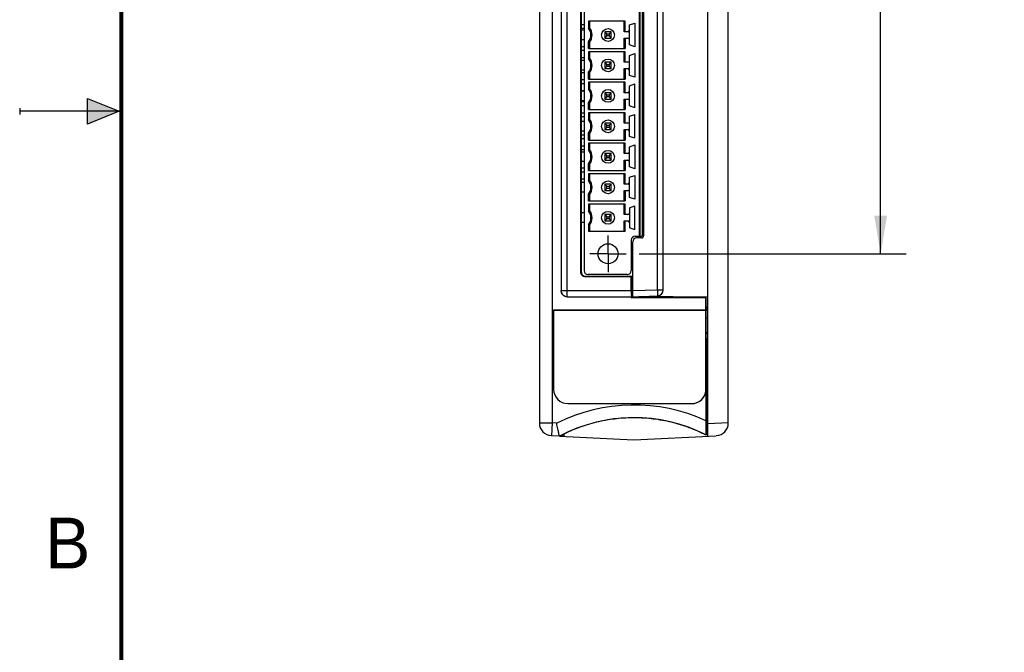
# Model space of a CAD drawing. Header units: inches. Extents: x 0 to 22, y 0 to 17.
# Tile 2 of 18: x 0 to 4.8, y 5.8 to 9. Entities that reach past the tile are written whole.
import ezdxf

# ---------------------------------------------------------------- set-up
doc = ezdxf.new("R2010")
doc.units = ezdxf.units.IN
doc.header["$LTSCALE"] = 1.21
doc.header["$MEASUREMENT"] = 0
doc.linetypes.add('CENTER', pattern=[0.6, 0.375, -0.075, 0.075, -0.075])
doc.layers.get('0').update_dxf_attribs({"linetype": 'CONTINUOUS'})
doc.layers.add('DEFAULT_1', color=7, linetype='CENTER')
doc.layers.add('DIMENSIONS', color=7, linetype='CONTINUOUS')
doc.styles.get("Standard").update_dxf_attribs({"font": 'txt', "width": 0.8})
doc.dimstyles.new('DIMSTYLE_1', dxfattribs={"dimtxt": 0.125, "dimasz": 0.1875, "dimexe": 0.18, "dimexo": 0.0625, "dimgap": 0.09, "dimtad": 0, "dimtih": 1, "dimtoh": 1, "dimdec": 3, "dimzin": 4, "dimdsep": 46, "dimtxsty": 'STANDARD', "dimblk": '_FILLED', "dimblk1": '_FILLED', "dimblk2": '_FILLED', "dimcen": 0.09, "dimadec": 0, "dimazin": 0, "dimtp": 0.01, "dimtm": 0.01, "dimtfac": 1, "dimtdec": 3, "dimtofl": 0, "dimtmove": 0, "dimatfit": 3, "dimldrblk": '_FILLED', "dimfxl": 1, "dimtolj": 1, "dimtzin": 4, "dimarcsym": 0})

# ---------------------------------------------------------------- blocks, each defined once
blk = doc.blocks.new('_FILLED')
at = {"color": 0, "linetype": 'BYBLOCK'}
blk.add_solid([(0, 0), (-1, 0.167), (-1, -0.167)], dxfattribs=at)
blk = doc.blocks.new('*D2')
at = {"layer": 'DIMENSIONS', "color": 2, "linetype": 'CONTINUOUS'}
for p, q in [((3.0488, 11.0031), (4.3633, 11.0031)), ((4.2383, 11.0031), (4.2383, 9.5259)), ((4.2383, 7.7988), (4.2383, 9.2759)), ((3.0488, 7.7988), (4.3633, 7.7988))]:
    blk.add_line(p, q, dxfattribs=at)
at = {"layer": 'DIMENSIONS', "color": 2, "linetype": 'CONTINUOUS', "xscale": 0.1875, "yscale": 0.1875, "zscale": 0.1875}
for p, rotation in [((4.2383, 11.0031), 90), ((4.2383, 7.7988), 270)]:
    blk.add_blockref('_FILLED', p, dxfattribs=dict(at, rotation=rotation))
at = {"layer": 'DIMENSIONS', "color": 2, "linetype": 'CONTINUOUS', "width": 0.8}
for s, p in [('3.204', (3.5758, 9.3384)), ('[', (4.2008, 9.3384)), ('81.39', (4.3008, 9.3384)), (']', (4.8008, 9.3384))]:
    blk.add_text(s, height=0.125, dxfattribs=at).set_placement(p)

msp = doc.modelspace()

# ---------------------------------------------------------------- hatches: boundary and pattern name
at = {"linetype": 'CONTINUOUS'}
msp.add_hatch(color=2, dxfattribs=at).paths.add_polyline_path([(0.3337, 8.5625), (0.49, 8.5), (0.3337, 8.4375)])

# ---------------------------------------------------------------- linework, layer by layer
at = {"color": 7, "linetype": 'CONTINUOUS'}
for p, q in [((3.3883, 6.9014), (3.3883, 11.9014)), ((2.5583, 11.8369), (2.5583, 6.966)), ((2.6208, 11.8369), (2.6208, 6.966)), ((3.4883, 6.966), (3.4883, 11.8369)), ((2.6955, 7.5876), (2.6955, 11.2152)), ((2.6655, 11.1852), (2.6655, 7.6176)), ((3.1394, 7.6216), (3.1394, 11.1812)), ((3.1683, 7.6216), (3.1683, 11.1812)), ((2.7627, 7.7061), (2.7627, 11.0967)), ((2.7653, 7.7074), (2.7653, 11.0954)), ((2.7781, 11.0858), (2.7781, 7.7161)), ((3.0498, 10.9165), (3.0498, 7.8854)), ((3.0537, 7.8854), (3.0537, 10.9165)), ((3.0635, 10.9165), (3.0635, 7.8854)), ((3.0713, 10.9156), (3.0713, 7.8872)), ((2.7781, 8.9262), (2.7653, 8.9262)), ((2.9802, 8.9431), (2.8004, 8.9431)), ((2.8004, 8.9431), (2.8004, 8.9096)), ((2.8057, 8.9431), (2.8057, 8.9114)), ((2.975, 8.8917), (2.975, 8.9431)), ((2.9802, 8.8917), (2.9802, 8.9431)), ((3.0013, 8.9253), (3.0281, 8.9346)), ((3.0013, 8.8265), (3.0013, 8.9253)), ((3.0281, 8.9346), (3.0281, 8.8173)), ((2.7781, 8.9073), (2.7653, 8.9073)), ((2.7781, 8.8996), (2.7653, 8.8996)), ((2.912, 8.8917), (2.8805, 8.8917)), ((2.8805, 8.8917), (2.891, 8.8811)), ((2.8805, 8.8917), (2.8805, 8.8602)), ((2.8805, 8.8602), (2.891, 8.8707)), ((2.891, 8.8811), (2.9014, 8.8811)), ((2.891, 8.8707), (2.891, 8.8811)), ((2.9014, 8.8707), (2.891, 8.8707)), ((2.9014, 8.8811), (2.912, 8.8917)), ((2.9014, 8.8811), (2.9014, 8.8707)), ((2.9014, 8.8707), (2.912, 8.8602)), ((2.912, 8.8602), (2.912, 8.8917)), ((2.9935, 8.8917), (2.975, 8.8917)), ((2.7781, 8.8523), (2.7653, 8.8523)), ((2.8004, 8.8088), (2.8004, 8.8423)), ((2.8057, 8.8405), (2.8057, 8.8088)), ((2.8805, 8.8602), (2.912, 8.8602)), ((2.975, 8.8602), (2.9935, 8.8602)), ((2.975, 8.8088), (2.975, 8.8602)), ((2.9802, 8.8602), (2.9802, 8.8088)), ((3.0281, 8.8173), (3.0013, 8.8265)), ((2.7781, 8.8176), (2.7653, 8.8176)), ((2.7781, 8.7987), (2.7653, 8.7987)), ((2.8004, 8.8088), (2.9802, 8.8088)), ((2.9802, 8.7931), (2.8004, 8.7931)), ((2.8004, 8.7931), (2.8004, 8.7596)), ((2.8057, 8.7931), (2.8057, 8.7614)), ((2.975, 8.7417), (2.975, 8.7931)), ((2.9802, 8.7417), (2.9802, 8.7931)), ((3.0013, 8.7753), (3.0281, 8.7846)), ((3.0013, 8.6765), (3.0013, 8.7753)), ((3.0281, 8.7846), (3.0281, 8.6673)), ((2.7781, 8.7633), (2.7653, 8.7633)), ((2.7781, 8.7496), (2.7653, 8.7496)), ((2.912, 8.7417), (2.8805, 8.7417)), ((2.8805, 8.7417), (2.891, 8.7311)), ((2.8805, 8.7417), (2.8805, 8.7102)), ((2.891, 8.7311), (2.9014, 8.7311)), ((2.891, 8.7207), (2.891, 8.7311)), ((2.9014, 8.7311), (2.912, 8.7417)), ((2.9014, 8.7311), (2.9014, 8.7207)), ((2.912, 8.7102), (2.912, 8.7417)), ((2.9935, 8.7417), (2.975, 8.7417)), ((2.7781, 8.7023), (2.7653, 8.7023)), ((2.7781, 8.69), (2.7653, 8.69)), ((2.8004, 8.6588), (2.8004, 8.6923)), ((2.8057, 8.6905), (2.8057, 8.6588)), ((2.8805, 8.7102), (2.891, 8.7207)), ((2.8805, 8.7102), (2.912, 8.7102)), ((2.9014, 8.7207), (2.891, 8.7207)), ((2.9014, 8.7207), (2.912, 8.7102)), ((2.975, 8.7102), (2.9935, 8.7102)), ((2.975, 8.6588), (2.975, 8.7102)), ((2.9802, 8.7102), (2.9802, 8.6588)), ((3.0281, 8.6673), (3.0013, 8.6765)), ((2.7781, 8.6546), (2.7653, 8.6546)), ((2.7781, 8.6357), (2.7653, 8.6357)), ((2.8004, 8.6588), (2.9802, 8.6588)), ((2.9802, 8.6431), (2.8004, 8.6431)), ((2.8004, 8.6431), (2.8004, 8.6096)), ((2.8057, 8.6431), (2.8057, 8.6114)), ((2.975, 8.5917), (2.975, 8.6431)), ((2.9802, 8.5917), (2.9802, 8.6431)), ((3.0013, 8.6253), (3.0281, 8.6346)), ((3.0281, 8.5173), (3.0281, 8.6346)), ((2.7781, 8.6003), (2.7653, 8.6003)), ((2.7781, 8.5996), (2.7653, 8.5996)), ((2.912, 8.5917), (2.8805, 8.5917)), ((2.8805, 8.5917), (2.891, 8.5811)), ((2.8805, 8.5917), (2.8805, 8.5602)), ((2.891, 8.5811), (2.9014, 8.5811)), ((2.891, 8.5707), (2.891, 8.5811)), ((2.9014, 8.5811), (2.912, 8.5917)), ((2.9014, 8.5811), (2.9014, 8.5707)), ((2.912, 8.5602), (2.912, 8.5917)), ((2.9935, 8.5917), (2.975, 8.5917)), ((3.0013, 8.5265), (3.0013, 8.6253)), ((2.7781, 8.5523), (2.7653, 8.5523)), ((2.7781, 8.5459), (2.7653, 8.5459)), ((2.8004, 8.5088), (2.8004, 8.5423)), ((2.8057, 8.5405), (2.8057, 8.5088)), ((2.8805, 8.5602), (2.891, 8.5707)), ((2.8805, 8.5602), (2.912, 8.5602)), ((2.9014, 8.5707), (2.891, 8.5707)), ((2.9014, 8.5707), (2.912, 8.5602)), ((2.975, 8.5602), (2.9935, 8.5602)), ((2.975, 8.5088), (2.975, 8.5602)), ((2.9802, 8.5602), (2.9802, 8.5088)), ((2.7781, 8.527), (2.7653, 8.527)), ((2.7781, 8.4916), (2.7653, 8.4916)), ((2.8004, 8.5088), (2.9802, 8.5088)), ((2.9802, 8.4931), (2.8004, 8.4931)), ((2.8004, 8.4931), (2.8004, 8.4596)), ((2.8057, 8.4931), (2.8057, 8.4614)), ((2.975, 8.4417), (2.975, 8.4931)), ((2.9802, 8.4417), (2.9802, 8.4931)), ((3.0281, 8.5173), (3.0013, 8.5265)), ((3.0013, 8.4753), (3.0281, 8.4846)), ((3.0281, 8.3673), (3.0281, 8.4846)), ((2.7781, 8.4727), (2.7653, 8.4727)), ((2.7781, 8.4496), (2.7653, 8.4496)), ((2.912, 8.4417), (2.8805, 8.4417)), ((2.8805, 8.4417), (2.891, 8.4311)), ((2.8805, 8.4417), (2.8805, 8.4102)), ((2.9014, 8.4311), (2.912, 8.4417)), ((2.912, 8.4102), (2.912, 8.4417)), ((2.9935, 8.4417), (2.975, 8.4417)), ((3.0013, 8.3765), (3.0013, 8.4753)), ((2.7781, 8.4023), (2.7653, 8.4023)), ((2.8004, 8.3588), (2.8004, 8.3923)), ((2.8057, 8.3905), (2.8057, 8.3588)), ((2.8805, 8.4102), (2.891, 8.4207)), ((2.8805, 8.4102), (2.912, 8.4102)), ((2.891, 8.4311), (2.9014, 8.4311)), ((2.891, 8.4207), (2.891, 8.4311)), ((2.9014, 8.4207), (2.891, 8.4207)), ((2.9014, 8.4311), (2.9014, 8.4207)), ((2.9014, 8.4207), (2.912, 8.4102)), ((2.975, 8.4102), (2.9935, 8.4102)), ((2.975, 8.3588), (2.975, 8.4102)), ((2.9802, 8.4102), (2.9802, 8.3588)), ((2.7781, 8.3829), (2.7653, 8.3829)), ((2.7781, 8.364), (2.7653, 8.364)), ((2.8004, 8.3588), (2.9802, 8.3588)), ((2.9802, 8.3431), (2.8004, 8.3431)), ((2.8004, 8.3431), (2.8004, 8.3096)), ((2.8057, 8.3431), (2.8057, 8.3114)), ((2.975, 8.2917), (2.975, 8.3431)), ((2.9802, 8.2917), (2.9802, 8.3431)), ((3.0281, 8.3673), (3.0013, 8.3765)), ((2.7781, 8.3286), (2.7653, 8.3286)), ((2.7781, 8.3097), (2.7653, 8.3097)), ((2.7781, 8.2996), (2.7653, 8.2996)), ((2.912, 8.2917), (2.8805, 8.2917)), ((2.8805, 8.2917), (2.891, 8.2811)), ((2.8805, 8.2917), (2.8805, 8.2602)), ((2.9014, 8.2811), (2.912, 8.2917)), ((2.912, 8.2602), (2.912, 8.2917)), ((2.9935, 8.2917), (2.975, 8.2917)), ((3.0013, 8.3253), (3.0281, 8.3346)), ((3.0013, 8.2265), (3.0013, 8.3253)), ((3.0281, 8.3346), (3.0281, 8.2173)), ((2.7781, 8.2523), (2.7653, 8.2523)), ((2.8004, 8.2088), (2.8004, 8.2423)), ((2.8057, 8.2405), (2.8057, 8.2088)), ((2.8805, 8.2602), (2.891, 8.2707)), ((2.8805, 8.2602), (2.912, 8.2602)), ((2.891, 8.2811), (2.9014, 8.2811)), ((2.891, 8.2707), (2.891, 8.2811)), ((2.9014, 8.2707), (2.891, 8.2707)), ((2.9014, 8.2811), (2.9014, 8.2707)), ((2.9014, 8.2707), (2.912, 8.2602)), ((2.975, 8.2602), (2.9935, 8.2602)), ((2.975, 8.2088), (2.975, 8.2602)), ((2.9802, 8.2602), (2.9802, 8.2088)), ((2.7781, 8.2199), (2.7653, 8.2199)), ((2.7781, 8.201), (2.7653, 8.201)), ((2.8004, 8.2088), (2.9802, 8.2088)), ((2.9802, 8.1931), (2.8004, 8.1931)), ((2.8004, 8.1931), (2.8004, 8.1596)), ((2.8057, 8.1931), (2.8057, 8.1614)), ((2.975, 8.1417), (2.975, 8.1931)), ((2.9802, 8.1417), (2.9802, 8.1931)), ((3.0281, 8.2173), (3.0013, 8.2265)), ((2.7781, 8.1656), (2.7653, 8.1656)), ((2.7781, 8.1496), (2.7653, 8.1496)), ((3.0013, 8.1753), (3.0281, 8.1846)), ((3.0013, 8.0765), (3.0013, 8.1753)), ((3.0281, 8.1846), (3.0281, 8.0673)), ((2.7781, 8.1023), (2.7653, 8.1023)), ((2.912, 8.1417), (2.8805, 8.1417)), ((2.8805, 8.1417), (2.891, 8.1311)), ((2.8805, 8.1417), (2.8805, 8.1102)), ((2.8805, 8.1102), (2.891, 8.1207)), ((2.8805, 8.1102), (2.912, 8.1102)), ((2.891, 8.1311), (2.9014, 8.1311)), ((2.891, 8.1207), (2.891, 8.1311)), ((2.9014, 8.1207), (2.891, 8.1207)), ((2.9014, 8.1311), (2.912, 8.1417)), ((2.9014, 8.1311), (2.9014, 8.1207)), ((2.9014, 8.1207), (2.912, 8.1102)), ((2.912, 8.1102), (2.912, 8.1417)), ((2.9935, 8.1417), (2.975, 8.1417)), ((2.975, 8.1102), (2.9935, 8.1102)), ((2.975, 8.0588), (2.975, 8.1102)), ((2.9802, 8.1102), (2.9802, 8.0588)), ((2.8004, 8.0588), (2.8004, 8.0923)), ((2.8004, 8.0588), (2.9802, 8.0588)), ((2.8057, 8.0905), (2.8057, 8.0588)), ((3.0281, 8.0673), (3.0013, 8.0765)), ((2.7781, 7.9996), (2.7653, 7.9996)), ((2.9802, 8.0431), (2.8004, 8.0431)), ((2.8004, 8.0431), (2.8004, 8.0096)), ((2.8057, 8.0431), (2.8057, 8.0114)), ((2.975, 7.9917), (2.975, 8.0431)), ((2.9802, 7.9917), (2.9802, 8.0431)), ((3.0013, 8.0253), (3.0281, 8.0346)), ((3.0013, 8.0253), (3.0013, 7.9265)), ((3.0281, 7.9173), (3.0281, 8.0346)), ((3.0635, 8.0109), (3.0713, 8.0109)), ((2.7781, 7.9523), (2.7653, 7.9523)), ((2.912, 7.9917), (2.8805, 7.9917)), ((2.8805, 7.9917), (2.891, 7.9811)), ((2.8805, 7.9917), (2.8805, 7.9602)), ((2.8805, 7.9602), (2.891, 7.9707)), ((2.8805, 7.9602), (2.912, 7.9602)), ((2.891, 7.9811), (2.9014, 7.9811)), ((2.891, 7.9707), (2.891, 7.9811)), ((2.9014, 7.9707), (2.891, 7.9707)), ((2.9014, 7.9811), (2.912, 7.9917)), ((2.9014, 7.9811), (2.9014, 7.9707)), ((2.9014, 7.9707), (2.912, 7.9602)), ((2.912, 7.9602), (2.912, 7.9917)), ((2.9935, 7.9917), (2.975, 7.9917)), ((2.975, 7.9602), (2.9935, 7.9602)), ((2.975, 7.9088), (2.975, 7.9602)), ((2.9802, 7.9088), (2.9802, 7.9602)), ((2.8004, 7.9423), (2.8004, 7.9088)), ((2.9802, 7.9088), (2.8004, 7.9088)), ((2.8057, 7.9405), (2.8057, 7.9088)), ((3.0281, 7.9173), (3.0013, 7.9265)), ((3.0104, 7.8657), (3.0104, 7.7161)), ((3.0183, 7.5874), (3.0183, 7.8568)), ((3.0301, 7.8854), (3.0635, 7.8854)), ((3.0615, 7.8772), (3.038, 7.8768)), ((2.7653, 7.7074), (2.7627, 7.7061)), ((3.0183, 7.7424), (3.0104, 7.7424)), ((3.0183, 7.7414), (3.0104, 7.7414)), ((2.7853, 7.6874), (2.7827, 7.6861)), ((3.0108, 7.6861), (2.7827, 7.6861)), ((3.0133, 7.6874), (2.7853, 7.6874)), ((2.9907, 7.6964), (2.7978, 7.6964)), ((3.0133, 7.6874), (3.0108, 7.6861)), ((3.0108, 7.6176), (3.0108, 7.6861)), ((3.0133, 7.5824), (3.0133, 7.6874)), ((2.6655, 7.6176), (3.0108, 7.6176)), ((3.0183, 7.6174), (3.1394, 7.6216)), ((3.1394, 7.6216), (3.1683, 7.6216)), ((2.6955, 7.5876), (3.0113, 7.5876)), ((3.0117, 7.5874), (3.0113, 7.5876)), ((3.0113, 7.5874), (3.0117, 7.5874)), ((3.0117, 7.5816), (3.0117, 7.5874)), ((3.0117, 7.5816), (3.0133, 7.5824)), ((3.3782, 7.5816), (3.0117, 7.5816)), ((3.379, 7.5824), (3.0133, 7.5824)), ((3.0184, 7.5874), (3.1394, 7.5916)), ((3.0233, 7.5824), (3.0233, 7.5876)), ((3.3883, 7.5855), (3.0483, 7.5885)), ((3.3685, 7.5824), (3.3685, 7.5857)), ((3.3782, 7.5816), (3.379, 7.5824)), ((3.3782, 7.5205), (3.3782, 7.5816)), ((3.379, 7.3816), (3.379, 7.5824)), ((3.3782, 7.5205), (2.6282, 7.5205)), ((2.6282, 7.5205), (2.6283, 7.5204)), ((2.6282, 7.5205), (2.6282, 7.1314)), ((3.3783, 7.5204), (2.6283, 7.5204)), ((2.6283, 7.5204), (2.6283, 7.1314)), ((3.3782, 7.5205), (3.3783, 7.5204)), ((3.3783, 7.1314), (3.3783, 7.5204)), ((3.3883, 7.4821), (3.379, 7.4819)), ((3.3788, 7.3816), (3.3883, 7.3814)), ((3.3788, 7.3816), (3.3788, 7.0066)), ((2.6282, 7.1314), (2.6283, 7.1314)), ((3.3782, 7.1254), (3.3782, 6.9768)), ((2.6983, 7.0614), (3.3083, 7.0614)), ((2.6983, 7.0613), (2.6983, 7.0614)), ((2.6983, 7.0613), (3.3083, 7.0613)), ((3.3083, 7.0613), (3.3083, 7.0614)), ((3.3788, 7.0066), (3.3883, 7.0067)), ((3.379, 7.0066), (3.379, 6.9063)), ((2.5583, 6.966), (2.6208, 6.966)), ((2.6208, 6.966), (2.6176, 6.9035)), ((2.6435, 6.9648), (2.6208, 6.966)), ((3.4883, 6.9669), (3.3883, 6.9617)), ((2.6571, 6.9015), (2.6176, 6.9035)), ((2.6577, 6.9014), (3.0233, 6.8823)), ((2.6782, 6.9115), (2.6782, 6.9004)), ((3.0233, 6.8823), (3.4291, 6.9035)), ((3.379, 6.9063), (3.3788, 6.9071))]:
    msp.add_line(p, q, dxfattribs=at)
at = {"color": 2, "linetype": 'CONTINUOUS'}
for p, q in [((0.3337, 8.4375), (0.3337, 8.5625)), ((0.3337, 8.5625), (0.49, 8.5)), ((0, 8.515), (0, 8.485)), ((0.49, 8.5), (0, 8.5)), ((0.49, 8.5), (0.3337, 8.4375))]:
    msp.add_line(p, q, dxfattribs=at)
at = {"color": 7, "linetype": 'CONTINUOUS', "const_width": 0.02}
msp.add_lwpolyline([(0.5, 16.5), (0.5, 0.5)], dxfattribs=at)
at = {"color": 7, "linetype": 'CONTINUOUS'}
for centre, radius in [((2.8962, 8.8759), 0.0315), ((2.8962, 8.7259), 0.0315), ((2.8962, 8.5759), 0.0315), ((2.8962, 8.4259), 0.0315), ((2.8962, 8.2759), 0.0315), ((2.8962, 8.1259), 0.0315), ((2.8962, 7.9759), 0.0315), ((2.8962, 7.7988), 0.0492)]:
    msp.add_circle(centre, radius, dxfattribs=at)
for centre, radius, start, end in [((2.7584, 8.8759), 0.0538, 321.2958, 38.7042), ((2.7584, 8.8759), 0.0591, 323.1301, 36.8699), ((2.9935, 8.8996), 0.00787, 270, 360), ((2.9935, 8.8523), 0.00787, 0, 90), ((2.7584, 8.7259), 0.0538, 321.2958, 38.7042), ((2.7584, 8.7259), 0.0591, 323.1301, 36.8699), ((2.9935, 8.7496), 0.00787, 270, 360), ((2.9935, 8.7023), 0.00787, 0, 90), ((2.7584, 8.5759), 0.0538, 321.2958, 38.7042), ((2.7584, 8.5759), 0.0591, 323.1301, 36.8699), ((2.9935, 8.5996), 0.00787, 270, 360), ((2.9935, 8.5523), 0.00787, 0, 90), ((2.7584, 8.4259), 0.0538, 321.2958, 38.7042), ((2.7584, 8.4259), 0.0591, 323.1301, 36.8699), ((2.9935, 8.4496), 0.00787, 270, 360), ((2.9935, 8.4023), 0.00787, 0, 90), ((2.7584, 8.2759), 0.0538, 321.2958, 38.7042), ((2.7584, 8.2759), 0.0591, 323.1301, 36.8699), ((2.9935, 8.2996), 0.00787, 270, 360), ((2.9935, 8.2523), 0.00787, 0, 90), ((2.7584, 8.1259), 0.0538, 321.2958, 38.7042), ((2.7584, 8.1259), 0.0591, 323.1301, 36.8699), ((2.9935, 8.1496), 0.00787, 270, 360), ((2.9935, 8.1023), 0.00787, 0, 90), ((2.7584, 7.9759), 0.0538, 321.2958, 38.7042), ((2.7584, 7.9759), 0.0591, 323.1301, 36.8699), ((2.9935, 7.9996), 0.00787, 270, 360), ((2.9935, 7.9523), 0.00787, 0, 90), ((3.0261, 7.857), 0.061, 41.9051, 52.1413), ((3.0301, 7.8657), 0.0197, 90, 180), ((3.0383, 7.8568), 0.02, 91, 180), ((3.0613, 7.8872), 0.01, 271, 360), ((3.0261, 7.857), 0.061, 254.9906, 262.5763), ((2.7978, 7.7161), 0.0197, 180, 270), ((2.9907, 7.7161), 0.0197, 270, 360), ((3.1383, 7.6216), 0.03, 272, 360), ((3.3683, 7.5216), 0.02, 22.6578, 57.4873), ((3.3683, 7.5367), 0.02, 302.606, 360), ((3.3683, 7.4212), 0.02, 302.4492, 360), ((2.6983, 7.1314), 0.0701, 180, 270), ((2.6983, 7.1314), 0.07, 180, 270), ((3.3083, 7.1314), 0.07, 270, 360), ((3.3083, 7.1314), 0.0701, 270, 355.0477), ((3.0233, 6.2063), 0.8483, 65.2709, 116.6016), ((3.0233, 6.2063), 0.7858, 63.1101, 117.7841), ((2.6208, 6.966), 0.0625, 180, 267), ((3.4258, 6.966), 0.0625, 273, 360)]:
    msp.add_arc(centre, radius, start, end, dxfattribs=at)
for points, knots in [([(2.8004, 8.9096), (2.801, 8.9098), (2.8022, 8.9102), (2.8039, 8.9108), (2.8051, 8.9112), (2.8057, 8.9114)], [0, 0, 0, 0, 0.331757, 0.665096, 1, 1, 1, 1]), ([(2.8057, 8.8405), (2.8051, 8.8407), (2.8039, 8.8411), (2.8022, 8.8417), (2.801, 8.8421), (2.8004, 8.8423)], [0, 0, 0, 0, 0.334855, 0.668194, 1, 1, 1, 1]), ([(2.8004, 8.7596), (2.801, 8.7598), (2.8022, 8.7602), (2.8039, 8.7608), (2.8051, 8.7612), (2.8057, 8.7614)], [0, 0, 0, 0, 0.331757, 0.665096, 1, 1, 1, 1]), ([(2.8057, 8.6905), (2.8051, 8.6907), (2.8039, 8.6911), (2.8022, 8.6917), (2.801, 8.6921), (2.8004, 8.6923)], [0, 0, 0, 0, 0.334855, 0.668194, 1, 1, 1, 1]), ([(2.8004, 8.6096), (2.801, 8.6098), (2.8022, 8.6102), (2.8039, 8.6108), (2.8051, 8.6112), (2.8057, 8.6114)], [0, 0, 0, 0, 0.331757, 0.665096, 1, 1, 1, 1]), ([(2.8057, 8.5405), (2.8051, 8.5407), (2.8039, 8.5411), (2.8022, 8.5417), (2.801, 8.5421), (2.8004, 8.5423)], [0, 0, 0, 0, 0.334855, 0.668194, 1, 1, 1, 1]), ([(2.8004, 8.4596), (2.801, 8.4598), (2.8022, 8.4602), (2.8039, 8.4608), (2.8051, 8.4612), (2.8057, 8.4614)], [0, 0, 0, 0, 0.331757, 0.665096, 1, 1, 1, 1]), ([(2.8057, 8.3905), (2.8051, 8.3907), (2.8039, 8.3911), (2.8022, 8.3917), (2.801, 8.3921), (2.8004, 8.3923)], [0, 0, 0, 0, 0.334855, 0.668194, 1, 1, 1, 1]), ([(2.8004, 8.3096), (2.801, 8.3098), (2.8022, 8.3102), (2.8039, 8.3108), (2.8051, 8.3112), (2.8057, 8.3114)], [0, 0, 0, 0, 0.331757, 0.665096, 1, 1, 1, 1]), ([(2.8057, 8.2405), (2.8051, 8.2407), (2.8039, 8.2411), (2.8022, 8.2417), (2.801, 8.2421), (2.8004, 8.2423)], [0, 0, 0, 0, 0.334855, 0.668194, 1, 1, 1, 1]), ([(2.8004, 8.1596), (2.801, 8.1598), (2.8022, 8.1602), (2.8039, 8.1608), (2.8051, 8.1612), (2.8057, 8.1614)], [0, 0, 0, 0, 0.331757, 0.665096, 1, 1, 1, 1]), ([(2.8057, 8.0905), (2.8051, 8.0907), (2.8039, 8.0911), (2.8022, 8.0917), (2.801, 8.0921), (2.8004, 8.0923)], [0, 0, 0, 0, 0.334855, 0.668194, 1, 1, 1, 1]), ([(2.8004, 8.0096), (2.801, 8.0098), (2.8022, 8.0102), (2.8039, 8.0108), (2.8051, 8.0112), (2.8057, 8.0114)], [0, 0, 0, 0, 0.331757, 0.665096, 1, 1, 1, 1]), ([(2.8057, 7.9405), (2.8051, 7.9407), (2.8039, 7.9411), (2.8022, 7.9417), (2.801, 7.9421), (2.8004, 7.9423)], [0, 0, 0, 0, 0.334855, 0.668194, 1, 1, 1, 1]), ([(2.7653, 7.7074), (2.7653, 7.7057), (2.7658, 7.7022), (2.7678, 7.6973), (2.771, 7.6931), (2.7752, 7.6899), (2.7801, 7.6879), (2.7836, 7.6874), (2.7853, 7.6874)], [0, 0, 0, 0, 0.166795, 0.333223, 0.500006, 0.666788, 0.833211, 1, 1, 1, 1]), ([(2.7827, 7.6861), (2.781, 7.6861), (2.7775, 7.6866), (2.7726, 7.6886), (2.7684, 7.6918), (2.7652, 7.696), (2.7632, 7.7009), (2.7627, 7.7044), (2.7627, 7.7061)], [0, 0, 0, 0, 0.166817, 0.333255, 0.500039, 0.666812, 0.833222, 1, 1, 1, 1]), ([(2.6953, 7.5874), (2.6927, 7.5874), (2.6875, 7.5881), (2.6802, 7.5911), (2.6739, 7.596), (2.6691, 7.6022), (2.666, 7.6095), (2.6653, 7.6148), (2.6653, 7.6174)], [0, 0, 0, 0, 0.166792, 0.333218, 0.5, 0.666782, 0.833208, 1, 1, 1, 1]), ([(2.6655, 7.6176), (2.6655, 7.615), (2.6662, 7.6097), (2.6692, 7.6024), (2.6741, 7.5961), (2.6804, 7.5913), (2.6877, 7.5883), (2.6929, 7.5876), (2.6955, 7.5876)], [0, 0, 0, 0, 0.166664, 0.333332, 0.500001, 0.666669, 0.833336, 1, 1, 1, 1]), ([(3.0108, 7.6176), (3.0108, 7.615), (3.0108, 7.61), (3.0108, 7.603), (3.011, 7.597), (3.0108, 7.5921), (3.0114, 7.5896), (3.011, 7.5877), (3.0113, 7.5876)], [0, 0, 0, 0, 0.257473, 0.497097, 0.703733, 0.862904, 0.963736, 1, 1, 1, 1]), ([(3.1394, 7.6216), (3.1395, 7.619), (3.1396, 7.614), (3.1398, 7.6069), (3.1398, 7.601), (3.14, 7.596), (3.1395, 7.5937), (3.1397, 7.5916), (3.1394, 7.5916)], [0, 0, 0, 0, 0.259126, 0.500562, 0.707436, 0.866179, 0.965504, 1, 1, 1, 1]), ([(3.3783, 7.1314), (3.3783, 7.1306), (3.3783, 7.1293), (3.3783, 7.1276), (3.3783, 7.1264), (3.3782, 7.1257), (3.3782, 7.1254)], [0, 0, 0, 0, 0.418288, 0.647759, 0.834421, 1, 1, 1, 1]), ([(3.379, 6.9063), (3.3521, 6.92), (3.2965, 6.9443), (3.2095, 6.9709), (3.12, 6.9873), (3.0292, 6.9932), (2.9384, 6.9886), (2.8487, 6.9736), (2.7613, 6.9483), (2.7053, 6.9248), (2.6782, 6.9115)], [0, 0, 0, 0, 0.125015, 0.249999, 0.374984, 0.5, 0.625016, 0.750001, 0.874985, 1, 1, 1, 1]), ([(2.6567, 6.9032), (2.6563, 6.9048), (2.6554, 6.9088), (2.6538, 6.9161), (2.6517, 6.9259), (2.6492, 6.9377), (2.6464, 6.9508), (2.6445, 6.96), (2.6435, 6.9648)], [0, 0, 0, 0, 0.075686, 0.196393, 0.35762, 0.551966, 0.769855, 1, 1, 1, 1]), ([(3.3782, 6.9768), (3.3782, 6.9714), (3.3782, 6.9611), (3.3783, 6.9463), (3.3783, 6.9332), (3.3785, 6.9226), (3.3784, 6.9147), (3.3788, 6.91), (3.3785, 6.9077), (3.3788, 6.9071)], [0, 0, 0, 0, 0.230199, 0.447021, 0.637483, 0.791847, 0.904532, 0.973929, 1, 1, 1, 1]), ([(2.6606, 6.9024), (2.6616, 6.9029), (2.6639, 6.9042), (2.6679, 6.9063), (2.6728, 6.9088), (2.6763, 6.9106), (2.6782, 6.9115)], [0, 0, 0, 0, 0.170142, 0.404269, 0.688722, 1, 1, 1, 1]), ([(2.6752, 6.9005), (2.6734, 6.9007), (2.67, 6.901), (2.6655, 6.9018), (2.6627, 6.9025), (2.6615, 6.9029)], [0, 0, 0, 0, 0.385661, 0.727719, 1, 1, 1, 1])]:
    msp.add_open_spline(points, degree=3, knots=knots, dxfattribs=at)
for points in [[(2.657, 6.9015), (2.6569, 6.9021), (2.6568, 6.9026), (2.6567, 6.9032)], [(2.6589, 6.9014), (2.6594, 6.9017), (2.66, 6.9021), (2.6606, 6.9024)]]:
    msp.add_open_spline(points, degree=3, dxfattribs=at)
at = {"layer": 'DEFAULT_1', "color": 7, "linetype": 'CENTER'}
for q in [(2.8962, 7.8889), (2.8061, 7.7988), (2.9863, 7.7988), (2.8962, 7.7087)]:
    msp.add_line((2.8962, 7.7988), q, dxfattribs=at)

# ---------------------------------------------------------------- texts
at = {"color": 2, "linetype": 'CONTINUOUS'}
msp.add_text('B', height=0.25, dxfattribs=at).set_placement((0.125, 6.25))

# ---------------------------------------------------------------- dimensions: what is measured, and where the dimension line sits
at = {"layer": 'DIMENSIONS', "color": 2, "linetype": 'CONTINUOUS'}
dim = msp.add_linear_dim(base=(4.2383, 7.7988), p1=(3.0488, 11.0031), p2=(3.0488, 7.7988), angle=270, dimstyle='DIMSTYLE_1', dxfattribs=at)
dim.commit()
dim.dimension.update_dxf_attribs({"geometry": '*D2', "text_midpoint": (4.2383, 9.4009), "dimtype": 160})

doc.saveas('drawing.dxf')
